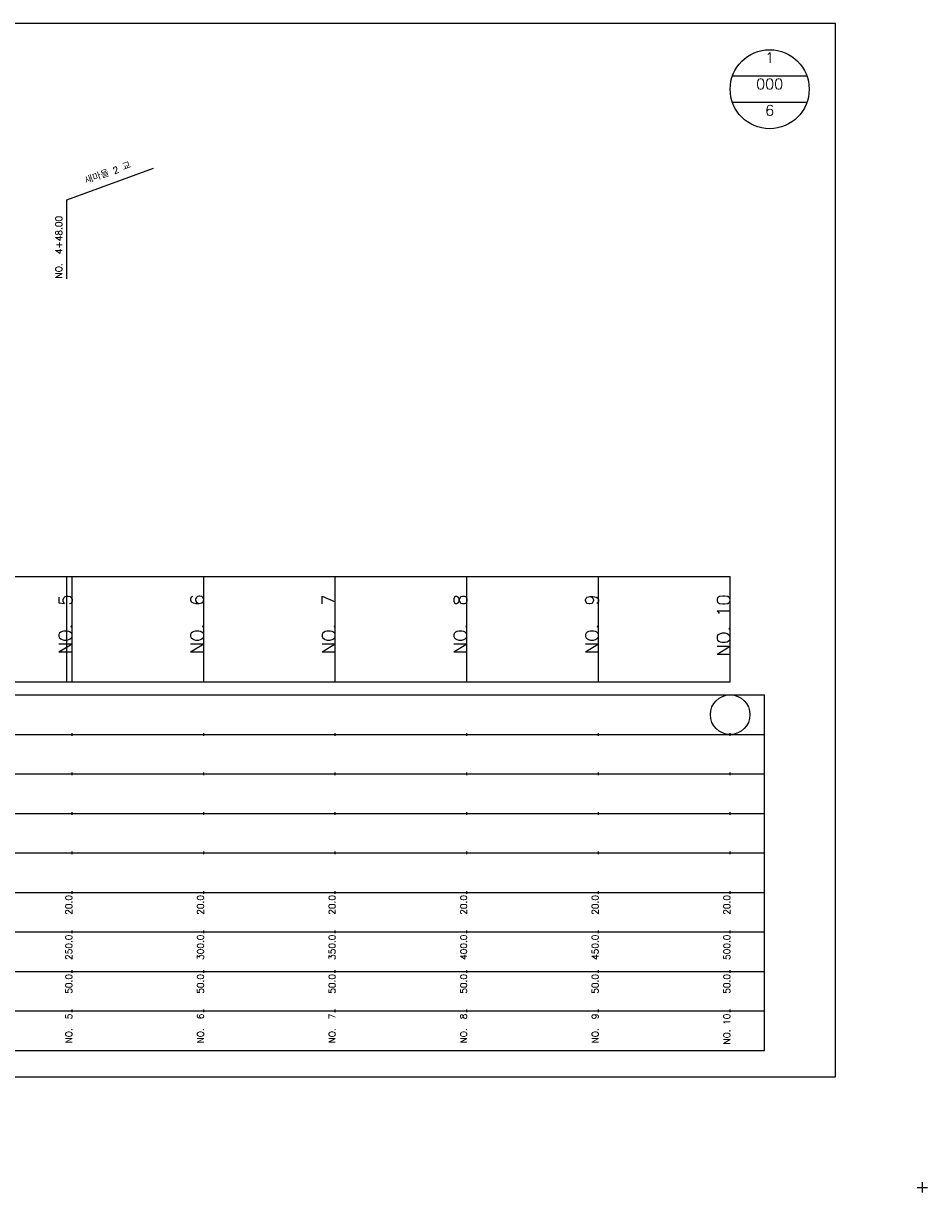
# Model space of a CAD drawing. Extents: x -2 to 685, y -2 to 1891.
# Tile 2 of 8: x 342 to 685, y -2 to 442. Entities that reach past the tile are written whole.
import ezdxf
from ezdxf.enums import TextEntityAlignment as Align

# ---------------------------------------------------------------- set-up
doc = ezdxf.new("R2010")
doc.units = 0
doc.header["$LTSCALE"] = 5
for name, color, linetype in [('BOX', 5, 'CONTINUOUS'), ('DT1', 3, 'CONTINUOUS'), ('DT2', 6, 'CONTINUOUS'), ('LT1', 4, 'CONTINUOUS'), ('ST1', 7, 'CONTINUOUS')]:
    doc.layers.add(name, color=color, linetype=linetype)
doc.styles.add('GHS', font='ROMANS.shx', dxfattribs={"bigfont": 'GHS.shx'})

msp = doc.modelspace()

# ---------------------------------------------------------------- linework, layer by layer
at = {"layer": 'BOX'}
msp.add_lwpolyline([(50, 42), (650, 42), (650, 442), (50, 442), (50, 42)], dxfattribs=at)
at = {"layer": 'LT1', "linetype": 'CONTINUOUS'}
for p, q in [((358, 375), (390.89, 386.97)), ((358, 345), (358, 375))]:
    msp.add_line(p, q, dxfattribs=at)
at = {"layer": 'LT1'}
for p, q in [((358, 192), (358, 232)), ((360, 192), (360, 232)), ((410, 192), (410, 232)), ((460, 192), (460, 232)), ((510, 192), (510, 232)), ((560, 192), (560, 232)), ((610, 192), (610, 232)), ((360, 225.69), (360, 226.69)), ((410, 225.69), (410, 226.69)), ((460, 225.69), (460, 226.69)), ((510, 225.69), (510, 226.69)), ((560, 225.69), (560, 226.69)), ((610, 225.69), (610, 226.69)), ((110, 192), (610, 192)), ((360, 171.5), (360, 172.5)), ((410, 171.5), (410, 172.5)), ((460, 171.5), (460, 172.5)), ((510, 171.5), (510, 172.5)), ((560, 171.5), (560, 172.5)), ((610, 171.5), (610, 172.5)), ((360, 156.5), (360, 157.5)), ((410, 156.5), (410, 157.5)), ((460, 156.5), (460, 157.5)), ((510, 156.5), (510, 157.5)), ((560, 156.5), (560, 157.5)), ((610, 156.5), (610, 157.5)), ((360, 141.5), (360, 142.5)), ((410, 141.5), (410, 142.5)), ((460, 141.5), (460, 142.5)), ((510, 141.5), (510, 142.5)), ((560, 141.5), (560, 142.5)), ((610, 141.5), (610, 142.5)), ((360, 126.5), (360, 127.5)), ((410, 126.5), (410, 127.5)), ((460, 126.5), (460, 127.5)), ((510, 126.5), (510, 127.5)), ((560, 126.5), (560, 127.5)), ((610, 126.5), (610, 127.5)), ((360, 111.5), (360, 112.5)), ((410, 111.5), (410, 112.5)), ((460, 111.5), (460, 112.5)), ((510, 111.5), (510, 112.5)), ((560, 111.5), (560, 112.5)), ((610, 111.5), (610, 112.5)), ((360, 96.5), (360, 97.5)), ((410, 96.5), (410, 97.5)), ((460, 96.5), (460, 97.5)), ((510, 96.5), (510, 97.5)), ((560, 96.5), (560, 97.5)), ((610, 96.5), (610, 97.5)), ((360, 81.5), (360, 82.5)), ((410, 81.5), (410, 82.5)), ((460, 81.5), (460, 82.5)), ((510, 81.5), (510, 82.5)), ((560, 81.5), (560, 82.5)), ((610, 81.5), (610, 82.5)), ((360, 66.5), (360, 67.5)), ((410, 66.5), (410, 67.5)), ((460, 66.5), (460, 67.5)), ((510, 66.5), (510, 67.5)), ((560, 66.5), (560, 67.5)), ((610, 66.5), (610, 67.5))]:
    msp.add_line(p, q, dxfattribs=at)
msp.add_lwpolyline([(110, 232), (160, 232), (210, 232), (260, 232), (310, 232), (360, 232), (410, 232), (460, 232), (510, 232), (560, 232), (610, 232)], dxfattribs=at)
at = {"layer": 'ST1', "linetype": 'CONTINUOUS'}
for p, q in [((639.14, 422), (610.86, 422)), ((639.14, 412), (610.86, 412))]:
    msp.add_line(p, q, dxfattribs=at)
at = {"layer": 'ST1'}
for p, q in [((80, 187), (623, 187)), ((623, 52), (623, 187)), ((87.5, 172), (623, 172)), ((80, 157), (623, 157)), ((87.5, 142), (623, 142)), ((80, 127), (623, 127)), ((80, 112), (623, 112)), ((80, 97), (623, 97)), ((80, 82), (623, 82)), ((80, 67), (623, 67)), ((80, 52), (623, 52)), ((681, 0), (685, 0)), ((683, -2), (683, 2))]:
    msp.add_line(p, q, dxfattribs=at)
at = {"layer": 'ST1', "linetype": 'CONTINUOUS'}
for centre, radius in [((625, 417), 15), ((610, 179.5), 7.5)]:
    msp.add_circle(centre, radius, dxfattribs=at)

# ---------------------------------------------------------------- texts
at = {"layer": 'DT1', "linetype": 'CONTINUOUS', "style": 'GHS'}
msp.add_text('새마을 2 교', height=2.5, rotation=20, dxfattribs=at).set_placement((374, 383.99), align=Align.CENTER)
msp.add_text('NO.  4+48.00', height=2.5, rotation=90, dxfattribs=at).set_placement((356.25, 345.12))
at = {"layer": 'DT1', "style": 'GHS'}
for s, height, p in [('NO.  5', 5, (360, 225.19)), ('NO.  6', 5, (410, 225.19)), ('NO.  7', 5, (460, 225.19)), ('NO.  8', 5, (510, 225.19)), ('NO.  9', 5, (560, 225.19)), ('NO. 10', 5, (610, 225.19)), (' 20.0', 2.5, (360, 111)), (' 20.0', 2.5, (410, 111)), (' 20.0', 2.5, (460, 111)), (' 20.0', 2.5, (510, 111)), (' 20.0', 2.5, (560, 111)), (' 20.0', 2.5, (610, 111)), ('   250.0', 2.5, (360, 96)), ('   300.0', 2.5, (410, 96)), ('   350.0', 2.5, (460, 96)), ('   400.0', 2.5, (510, 96)), ('   450.0', 2.5, (560, 96)), ('   500.0', 2.5, (610, 96)), ('  50.0', 2.5, (360, 81)), ('  50.0', 2.5, (410, 81)), ('  50.0', 2.5, (460, 81)), ('  50.0', 2.5, (510, 81)), ('  50.0', 2.5, (560, 81)), ('  50.0', 2.5, (610, 81)), ('NO.  5', 2.5, (360, 66)), ('NO.  6', 2.5, (410, 66)), ('NO.  7', 2.5, (460, 66)), ('NO.  8', 2.5, (510, 66)), ('NO.  9', 2.5, (560, 66)), ('NO. 10', 2.5, (610, 66))]:
    msp.add_text(s, height=height, rotation=90, dxfattribs=at).set_placement(p, align=Align.RIGHT)
at = {"layer": 'DT2', "linetype": 'CONTINUOUS', "style": 'GHS'}
for s, p in [('1', (625, 427)), ('000', (625, 417)), ('6', (625, 407))]:
    msp.add_text(s, height=4, dxfattribs=at).set_placement(p, align=Align.CENTER)

doc.saveas('drawing.dxf')
